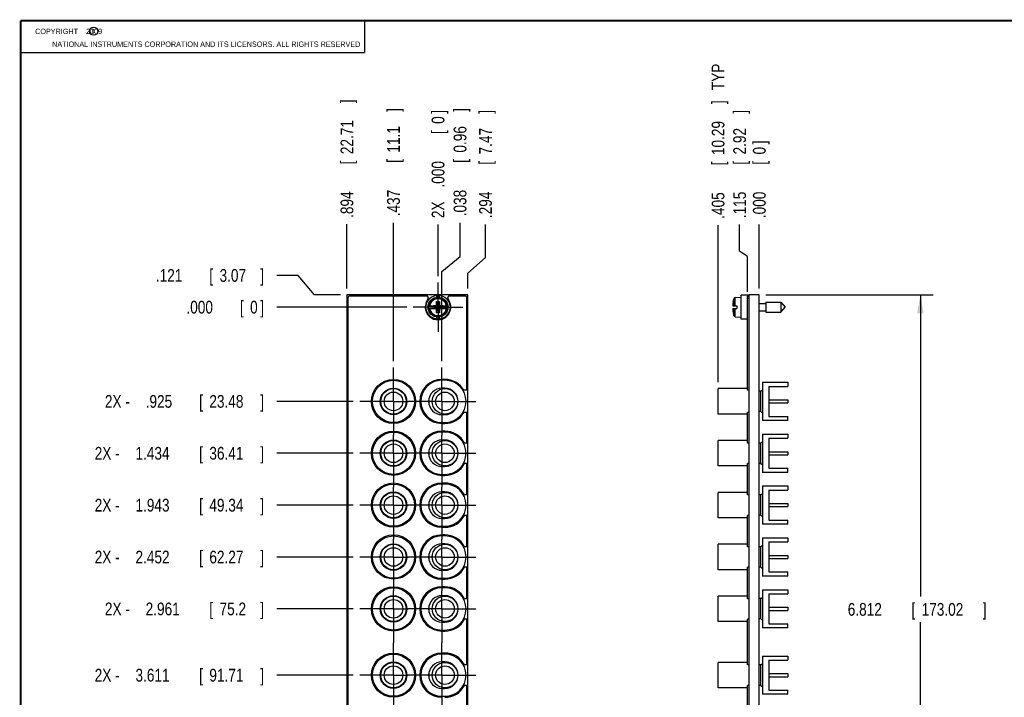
# Model space of a CAD drawing. Header units: inches. Extents: x 0.2 to 16.8, y 0.1 to 10.8.
# Tile 2 of 10: x 0.2 to 9.9, y 4.1 to 10.8. Entities that reach past the tile are written whole.
import ezdxf

# ---------------------------------------------------------------- set-up
doc = ezdxf.new("R2010")
doc.units = ezdxf.units.IN
doc.header["$LTSCALE"] = 0.935
doc.header["$MEASUREMENT"] = 0
doc.linetypes.add('CENTER', pattern=[0.6, 0.375, -0.075, 0.075, -0.075])
doc.layers.get('0').update_dxf_attribs({"linetype": 'CONTINUOUS'})
doc.layers.add('DEFAULT_1', color=7, linetype='CENTER')
doc.layers.add('DIMENSIONS', color=7, linetype='CONTINUOUS')
doc.styles.get("Standard").update_dxf_attribs({"font": 'txt', "width": 0.8})
doc.dimstyles.new('DIMSTYLE_1', dxfattribs={"dimtxt": 0.125, "dimasz": 0.18, "dimexe": 0.18, "dimexo": 0.0625, "dimgap": 0.09, "dimtad": 0, "dimtih": 1, "dimtoh": 1, "dimdec": 3, "dimzin": 4, "dimdsep": 46, "dimtxsty": 'STANDARD', "dimblk": '_FILLED', "dimblk1": '_FILLED', "dimblk2": '_FILLED', "dimcen": 0.09, "dimadec": 0, "dimazin": 0, "dimtp": 0.001, "dimtm": 0.001, "dimtfac": 1, "dimtdec": 3, "dimtofl": 0, "dimtmove": 0, "dimatfit": 3, "dimldrblk": '_FILLED', "dimfxl": 1, "dimtolj": 1, "dimtzin": 4, "dimarcsym": 0})
doc.dimstyles.new('DIMSTYLE_2', dxfattribs={"dimtxt": 0.125, "dimasz": 0.18, "dimexe": 0.18, "dimexo": 0.0625, "dimgap": 0.09, "dimtad": 0, "dimtih": 1, "dimtoh": 1, "dimdec": 3, "dimzin": 4, "dimdsep": 46, "dimtxsty": 'STANDARD', "dimblk": '_FILLED', "dimblk1": '_FILLED', "dimblk2": '_FILLED', "dimcen": 0.09, "dimadec": 0, "dimazin": 0, "dimtp": 0.001, "dimtm": 0.001, "dimtfac": 1, "dimtdec": 3, "dimtofl": 0, "dimtmove": 0, "dimatfit": 3, "dimldrblk": '_FILLED', "dimfxl": 1, "dimtolj": 1, "dimtzin": 4, "dimarcsym": 0})

# ---------------------------------------------------------------- blocks, each defined once
blk = doc.blocks.new('*D0')
at = {"layer": 'DIMENSIONS', "color": 2, "linetype": 'CONTINUOUS'}
for p, q in [((2.9711, 8.2597), (2.7636, 8.2597)), ((3.1345, 8.0694), (2.9711, 8.2597)), ((3.3886, 8.0694), (3.1345, 8.0694))]:
    blk.add_line(p, q, dxfattribs=at)
at = {"layer": 'DIMENSIONS', "color": 2, "linetype": 'CONTINUOUS', "width": 0.8}
for s, p in [('.121', (1.5761, 8.1972)), ('[', (2.1011, 8.1972)), ('3.07', (2.2011, 8.1972)), (']', (2.6011, 8.1972))]:
    blk.add_text(s, height=0.125, dxfattribs=at).set_placement(p)
blk = doc.blocks.new('_FILLED')
at = {"color": 0, "linetype": 'BYBLOCK'}
blk.add_solid([(0, 0), (-1, 0.174), (-1, -0.174)], dxfattribs=at)
blk = doc.blocks.new('*D1')
at = {"layer": 'DIMENSIONS', "color": 2, "linetype": 'CONTINUOUS'}
blk.add_line((3.5137, 7.0239), (2.7636, 7.0239), dxfattribs=at)
at = {"layer": 'DIMENSIONS', "color": 2, "linetype": 'CONTINUOUS', "width": 0.8}
for s, p in [('2X -', (1.0761, 6.9614)), ('.925', (1.4761, 6.9614)), ('[', (2.0011, 6.9614)), ('23.48', (2.1011, 6.9614)), (']', (2.6011, 6.9614))]:
    blk.add_text(s, height=0.125, dxfattribs=at).set_placement(p)
blk = doc.blocks.new('*D2')
at = {"layer": 'DIMENSIONS', "color": 2, "linetype": 'CONTINUOUS'}
blk.add_line((3.5137, 6.5149), (2.7636, 6.5149), dxfattribs=at)
at = {"layer": 'DIMENSIONS', "color": 2, "linetype": 'CONTINUOUS', "width": 0.8}
for s, p in [('2X -', (0.9761, 6.4524)), ('1.434', (1.3761, 6.4524)), ('[', (2.0011, 6.4524)), ('36.41', (2.1011, 6.4524)), (']', (2.6011, 6.4524))]:
    blk.add_text(s, height=0.125, dxfattribs=at).set_placement(p)
blk = doc.blocks.new('*D3')
at = {"layer": 'DIMENSIONS', "color": 2, "linetype": 'CONTINUOUS'}
blk.add_line((3.5137, 6.0059), (2.7636, 6.0059), dxfattribs=at)
at = {"layer": 'DIMENSIONS', "color": 2, "linetype": 'CONTINUOUS', "width": 0.8}
for s, p in [('2X -', (0.9761, 5.9434)), ('1.943', (1.3761, 5.9434)), ('[', (2.0011, 5.9434)), ('49.34', (2.1011, 5.9434)), (']', (2.6011, 5.9434))]:
    blk.add_text(s, height=0.125, dxfattribs=at).set_placement(p)
blk = doc.blocks.new('*D4')
at = {"layer": 'DIMENSIONS', "color": 2, "linetype": 'CONTINUOUS'}
blk.add_line((3.5137, 5.4969), (2.7636, 5.4969), dxfattribs=at)
at = {"layer": 'DIMENSIONS', "color": 2, "linetype": 'CONTINUOUS', "width": 0.8}
for s, p in [('2X -', (0.9761, 5.4344)), ('2.452', (1.3761, 5.4344)), ('[', (2.0011, 5.4344)), ('62.27', (2.1011, 5.4344)), (']', (2.6011, 5.4344))]:
    blk.add_text(s, height=0.125, dxfattribs=at).set_placement(p)
blk = doc.blocks.new('*D5')
at = {"layer": 'DIMENSIONS', "color": 2, "linetype": 'CONTINUOUS'}
blk.add_line((3.5137, 4.9879), (2.7636, 4.9879), dxfattribs=at)
at = {"layer": 'DIMENSIONS', "color": 2, "linetype": 'CONTINUOUS', "width": 0.8}
for s, p in [('2X -', (1.0761, 4.9254)), ('2.961', (1.4761, 4.9254)), ('[', (2.1011, 4.9254)), ('75.2', (2.2011, 4.9254)), (']', (2.6011, 4.9254))]:
    blk.add_text(s, height=0.125, dxfattribs=at).set_placement(p)
blk = doc.blocks.new('*D6')
at = {"layer": 'DIMENSIONS', "color": 2, "linetype": 'CONTINUOUS'}
blk.add_line((3.5137, 4.3379), (2.7636, 4.3379), dxfattribs=at)
at = {"layer": 'DIMENSIONS', "color": 2, "linetype": 'CONTINUOUS', "width": 0.8}
for s, p in [('2X -', (0.9761, 4.2754)), ('3.611', (1.3761, 4.2754)), ('[', (2.0011, 4.2754)), ('91.71', (2.1011, 4.2754)), (']', (2.6011, 4.2754))]:
    blk.add_text(s, height=0.125, dxfattribs=at).set_placement(p)
blk = doc.blocks.new('*D7')
at = {"layer": 'DIMENSIONS', "color": 2, "linetype": 'CONTINUOUS'}
blk.add_line((3.5137, 3.8289), (2.7636, 3.8289), dxfattribs=at)
at = {"layer": 'DIMENSIONS', "color": 2, "linetype": 'CONTINUOUS', "width": 0.8}
for s, p in [('2X -', (0.8761, 3.7664)), ('4.120', (1.2761, 3.7664)), ('[', (1.9011, 3.7664)), ('104.64', (2.0011, 3.7664)), (']', (2.6011, 3.7664))]:
    blk.add_text(s, height=0.125, dxfattribs=at).set_placement(p)
blk = doc.blocks.new('*D8')
at = {"layer": 'DIMENSIONS', "color": 2, "linetype": 'CONTINUOUS'}
blk.add_line((3.5137, 3.3199), (2.7636, 3.3199), dxfattribs=at)
at = {"layer": 'DIMENSIONS', "color": 2, "linetype": 'CONTINUOUS', "width": 0.8}
for s, p in [('2X -', (0.8761, 3.2574)), ('4.629', (1.2761, 3.2574)), ('[', (1.9011, 3.2574)), ('117.56', (2.0011, 3.2574)), (']', (2.6011, 3.2574))]:
    blk.add_text(s, height=0.125, dxfattribs=at).set_placement(p)
blk = doc.blocks.new('*D9')
at = {"layer": 'DIMENSIONS', "color": 2, "linetype": 'CONTINUOUS'}
blk.add_line((3.5137, 2.8109), (2.7636, 2.8109), dxfattribs=at)
at = {"layer": 'DIMENSIONS', "color": 2, "linetype": 'CONTINUOUS', "width": 0.8}
for s, p in [('2X -', (0.8761, 2.7484)), ('5.138', (1.2761, 2.7484)), ('[', (1.9011, 2.7484)), ('130.49', (2.0011, 2.7484)), (']', (2.6011, 2.7484))]:
    blk.add_text(s, height=0.125, dxfattribs=at).set_placement(p)
blk = doc.blocks.new('*D10')
at = {"layer": 'DIMENSIONS', "color": 2, "linetype": 'CONTINUOUS'}
blk.add_line((3.5137, 2.3019), (2.7636, 2.3019), dxfattribs=at)
at = {"layer": 'DIMENSIONS', "color": 2, "linetype": 'CONTINUOUS', "width": 0.8}
for s, p in [('2X -', (0.8761, 2.2394)), ('5.647', (1.2761, 2.2394)), ('[', (1.9011, 2.2394)), ('143.42', (2.0011, 2.2394)), (']', (2.6011, 2.2394))]:
    blk.add_text(s, height=0.125, dxfattribs=at).set_placement(p)
blk = doc.blocks.new('*D11')
at = {"layer": 'DIMENSIONS', "color": 2, "linetype": 'CONTINUOUS'}
blk.add_line((4.0596, 1.3774), (2.7636, 1.3774), dxfattribs=at)
at = {"layer": 'DIMENSIONS', "color": 2, "linetype": 'CONTINUOUS', "width": 0.8}
for s, p in [('[', (2.0011, 1.3149)), (']', (2.6011, 1.3149)), ('-', (1.2761, 1.3149)), ('6.571', (1.3761, 1.3149)), ('166.9', (2.1011, 1.3149))]:
    blk.add_text(s, height=0.125, dxfattribs=at).set_placement(p)
blk = doc.blocks.new('*D12')
at = {"layer": 'DIMENSIONS', "color": 2, "linetype": 'CONTINUOUS'}
blk.add_line((4.0396, 7.9484), (2.7636, 7.9484), dxfattribs=at)
at = {"layer": 'DIMENSIONS', "color": 2, "linetype": 'CONTINUOUS', "width": 0.8}
for s, p in [('[', (2.4011, 7.8859)), (']', (2.6011, 7.8859)), ('.000', (1.8761, 7.8859)), ('0', (2.5011, 7.8859))]:
    blk.add_text(s, height=0.125, dxfattribs=at).set_placement(p)
blk = doc.blocks.new('*D13')
at = {"layer": 'DIMENSIONS', "color": 2, "linetype": 'CONTINUOUS'}
for p, q in [((4.811, 8.4349), (4.811, 8.7591)), ((4.6391, 8.2808), (4.811, 8.4349)), ((4.6391, 8.1319), (4.6391, 8.2808))]:
    blk.add_line(p, q, dxfattribs=at)
at = {"layer": 'DIMENSIONS', "color": 2, "linetype": 'CONTINUOUS', "width": 0.8}
for s, p in [(']', (4.8735, 9.8466)), ('7.47', (4.8735, 9.4466)), ('[', (4.8735, 9.3466)), ('.294', (4.8735, 8.8216))]:
    blk.add_text(s, height=0.125, rotation=90, dxfattribs=at).set_placement(p)
blk = doc.blocks.new('*D14')
at = {"layer": 'DIMENSIONS', "color": 2, "linetype": 'CONTINUOUS'}
for p, q in [((4.5609, 8.445), (4.5609, 8.777)), ((4.3829, 8.2972), (4.5609, 8.445)), ((4.3829, 7.4184), (4.3829, 8.2972))]:
    blk.add_line(p, q, dxfattribs=at)
at = {"layer": 'DIMENSIONS', "color": 2, "linetype": 'CONTINUOUS', "width": 0.8}
for s, p in [(']', (4.6234, 9.8645)), ('0.96', (4.6234, 9.4645)), ('[', (4.6234, 9.3645)), ('.038', (4.6234, 8.8395))]:
    blk.add_text(s, height=0.125, rotation=90, dxfattribs=at).set_placement(p)
blk = doc.blocks.new('*D15')
at = {"layer": 'DIMENSIONS', "color": 2, "linetype": 'CONTINUOUS'}
blk.add_line((3.9082, 7.4184), (3.9082, 8.777), dxfattribs=at)
at = {"layer": 'DIMENSIONS', "color": 2, "linetype": 'CONTINUOUS', "width": 0.8}
for s, p in [(']', (3.9707, 9.8645)), ('11.1', (3.9707, 9.4645)), ('[', (3.9707, 9.3645)), ('.437', (3.9707, 8.8395))]:
    blk.add_text(s, height=0.125, rotation=90, dxfattribs=at).set_placement(p)
blk = doc.blocks.new('*D16')
at = {"layer": 'DIMENSIONS', "color": 2, "linetype": 'CONTINUOUS'}
blk.add_line((3.4511, 8.1319), (3.4511, 8.7617), dxfattribs=at)
at = {"layer": 'DIMENSIONS', "color": 2, "linetype": 'CONTINUOUS', "width": 0.8}
for s, p in [(']', (3.5136, 9.9492)), ('22.71', (3.5136, 9.4492)), ('[', (3.5136, 9.3492)), ('.894', (3.5136, 8.8242))]:
    blk.add_text(s, height=0.125, rotation=90, dxfattribs=at).set_placement(p)
blk = doc.blocks.new('*D17')
at = {"layer": 'DIMENSIONS', "color": 2, "linetype": 'CONTINUOUS'}
blk.add_line((4.3451, 8.2539), (4.3451, 8.7591), dxfattribs=at)
at = {"layer": 'DIMENSIONS', "color": 2, "linetype": 'CONTINUOUS', "width": 0.8}
for s, p in [(']', (4.4076, 9.8466)), ('0', (4.4076, 9.7466)), ('[', (4.4076, 9.6466)), ('.000', (4.4076, 9.1216)), ('2X ', (4.4076, 8.8216))]:
    blk.add_text(s, height=0.125, rotation=90, dxfattribs=at).set_placement(p)
blk = doc.blocks.new('*D18')
at = {"layer": 'DIMENSIONS', "color": 2, "linetype": 'CONTINUOUS'}
for p, q in [((7.3047, 8.4989), (7.3047, 8.7588)), ((7.383, 8.445), (7.3047, 8.4989)), ((7.383, 8.1004), (7.383, 8.445))]:
    blk.add_line(p, q, dxfattribs=at)
at = {"layer": 'DIMENSIONS', "color": 2, "linetype": 'CONTINUOUS', "width": 0.8}
for s, p in [(']', (7.3672, 9.8463)), ('2.92', (7.3672, 9.4463)), ('[', (7.3672, 9.3463)), ('.115', (7.3672, 8.8213))]:
    blk.add_text(s, height=0.125, rotation=90, dxfattribs=at).set_placement(p)
blk = doc.blocks.new('*D19')
at = {"layer": 'DIMENSIONS', "color": 2, "linetype": 'CONTINUOUS'}
blk.add_line((7.093, 7.2114), (7.093, 8.7525), dxfattribs=at)
at = {"layer": 'DIMENSIONS', "color": 2, "linetype": 'CONTINUOUS', "width": 0.8}
for s, p in [(' TYP', (7.1555, 10.04)), (']', (7.1555, 9.94)), ('10.29', (7.1555, 9.44)), ('[', (7.1555, 9.34)), ('.405', (7.1555, 8.815))]:
    blk.add_text(s, height=0.125, rotation=90, dxfattribs=at).set_placement(p)
blk = doc.blocks.new('*D20')
at = {"layer": 'DIMENSIONS', "color": 2, "linetype": 'CONTINUOUS'}
blk.add_line((7.498, 8.1319), (7.498, 8.7588), dxfattribs=at)
at = {"layer": 'DIMENSIONS', "color": 2, "linetype": 'CONTINUOUS', "width": 0.8}
for s, p in [(']', (7.5605, 9.5463)), ('0', (7.5605, 9.4463)), ('[', (7.5605, 9.3463)), ('.000', (7.5605, 8.8213))]:
    blk.add_text(s, height=0.125, rotation=90, dxfattribs=at).set_placement(p)
blk = doc.blocks.new('*D21')
at = {"layer": 'DIMENSIONS', "color": 2, "linetype": 'CONTINUOUS'}
for p, q in [((7.5605, 8.0694), (9.2033, 8.0694)), ((9.0783, 8.0694), (9.0783, 5.1086)), ((9.0783, 1.2574), (9.0783, 4.8586)), ((7.4605, 1.2574), (9.2033, 1.2574))]:
    blk.add_line(p, q, dxfattribs=at)
at = {"layer": 'DIMENSIONS', "color": 2, "linetype": 'CONTINUOUS', "xscale": 0.18, "yscale": 0.18, "zscale": 0.18}
for p, rotation in [((9.0783, 8.0694), 90), ((9.0783, 1.2574), 270)]:
    blk.add_blockref('_FILLED', p, dxfattribs=dict(at, rotation=rotation))
at = {"layer": 'DIMENSIONS', "color": 2, "linetype": 'CONTINUOUS', "width": 0.8}
for s, p in [('6.812', (8.3658, 4.9211)), ('[', (8.9908, 4.9211)), ('173.02', (9.0908, 4.9211)), (']', (9.6908, 4.9211))]:
    blk.add_text(s, height=0.125, dxfattribs=at).set_placement(p)

msp = doc.modelspace()

# ---------------------------------------------------------------- linework, layer by layer
at = {"color": 2, "linetype": 'CONTINUOUS'}
for p, q in [((0.25, 10.7586), (3.625, 10.7586)), ((0.25, 10.7586), (0.25, 10.4456)), ((3.625, 10.7586), (3.625, 10.4456)), ((0.25, 10.4456), (3.625, 10.4456))]:
    msp.add_line(p, q, dxfattribs=at)
at = {"color": 7, "linetype": 'CONTINUOUS'}
for p, q in [((3.4511, 8.0694), (3.4511, 1.2574)), ((4.6391, 8.0694), (3.4511, 8.0694)), ((3.4611, 8.0379), (3.4611, 1.2879)), ((4.2307, 8.0579), (3.4811, 8.0579)), ((4.3301, 8.0654), (4.3301, 8.0452)), ((4.3601, 8.0452), (4.3601, 8.0654)), ((4.6091, 8.0579), (4.4596, 8.0579)), ((4.6291, 7.1338), (4.6291, 8.0379)), ((4.6391, 1.2574), (4.6391, 8.0694)), ((7.2415, 8.0055), (7.2476, 8.0316)), ((7.2476, 7.9622), (7.2476, 8.0316)), ((7.2618, 8.0431), (7.319, 8.0464)), ((7.2618, 7.9622), (7.2618, 8.0431)), ((7.319, 7.8314), (7.319, 8.0654)), ((7.349, 8.0654), (7.319, 8.0654)), ((7.349, 8.0654), (7.349, 8.0664)), ((7.398, 8.0664), (7.349, 8.0664)), ((7.383, 7.1338), (7.383, 8.0579)), ((7.383, 8.0579), (7.398, 8.0579)), ((7.383, 8.0379), (7.398, 8.0379)), ((7.398, 1.2574), (7.398, 8.0694)), ((7.498, 8.0694), (7.398, 8.0694)), ((7.498, 1.2574), (7.498, 8.0694)), ((4.2505, 7.9622), (4.3334, 7.9622)), ((4.2505, 7.9346), (4.3334, 7.9346)), ((4.2966, 7.9367), (4.2966, 7.9601)), ((4.2966, 7.9367), (4.3937, 7.9601)), ((4.3334, 7.9601), (4.2966, 7.9601)), ((4.2966, 7.9601), (4.3937, 7.9367)), ((4.2966, 7.9367), (4.3334, 7.9367)), ((4.3314, 7.8913), (4.3589, 8.0055)), ((4.3314, 7.9622), (4.3314, 8.0055)), ((4.3589, 7.8913), (4.3314, 8.0055)), ((4.3314, 8.0055), (4.3589, 8.0055)), ((4.3314, 7.8913), (4.3314, 7.9346)), ((4.3334, 7.9622), (4.3334, 7.9601)), ((4.3334, 7.9367), (4.3568, 7.9601)), ((4.3568, 7.9367), (4.3334, 7.9601)), ((4.3334, 7.9346), (4.3334, 7.9367)), ((4.3568, 7.9622), (4.3568, 7.9601)), ((4.3568, 7.9622), (4.4398, 7.9622)), ((4.3937, 7.9601), (4.3568, 7.9601)), ((4.3568, 7.9346), (4.3568, 7.9367)), ((4.3568, 7.9367), (4.3937, 7.9367)), ((4.3568, 7.9346), (4.4398, 7.9346)), ((4.3589, 8.0055), (4.3589, 7.9622)), ((4.3589, 7.9346), (4.3589, 7.8913)), ((4.3937, 7.9367), (4.3937, 7.9601)), ((7.2369, 7.9622), (7.2776, 7.9622)), ((7.2369, 7.9346), (7.2776, 7.9346)), ((7.2415, 8.0055), (7.2419, 8.0055)), ((7.2476, 7.8652), (7.2476, 7.9346)), ((7.2618, 7.8537), (7.2618, 7.9346)), ((7.2776, 7.9622), (7.2776, 7.9346)), ((7.498, 7.9834), (7.5627, 7.9834)), ((7.5627, 7.9976), (7.5627, 7.8992)), ((7.5627, 7.9976), (7.7107, 7.9976)), ((7.7107, 7.9976), (7.7107, 7.8992)), ((7.7107, 7.9976), (7.752, 7.9484)), ((7.7107, 7.8992), (7.752, 7.9484)), ((4.3301, 7.8516), (4.3301, 7.8314)), ((4.3589, 7.8913), (4.3314, 7.8913)), ((4.3601, 7.8314), (4.3601, 7.8516)), ((7.2415, 7.8913), (7.2476, 7.8652)), ((7.2419, 7.8913), (7.2415, 7.8913)), ((7.2618, 7.8537), (7.319, 7.8504)), ((7.349, 7.8314), (7.319, 7.8314)), ((7.349, 7.8304), (7.349, 7.8314)), ((7.383, 7.8304), (7.349, 7.8304)), ((7.498, 7.9134), (7.5627, 7.9134)), ((7.5627, 7.8992), (7.7107, 7.8992)), ((4.4129, 7.2401), (4.3829, 7.2401)), ((4.4129, 7.2309), (4.3829, 7.2309)), ((4.4129, 7.1539), (4.3829, 7.1539)), ((7.528, 7.2114), (7.528, 6.8364)), ((7.528, 7.2114), (7.777, 7.2114)), ((7.59, 7.1714), (7.59, 6.8764)), ((7.59, 7.1714), (7.777, 7.1714)), ((7.777, 7.2114), (7.777, 7.1714)), ((4.6291, 7.1338), (4.5991, 7.1338)), ((7.093, 6.8989), (7.093, 7.1489)), ((7.383, 7.1489), (7.093, 7.1489)), ((7.398, 7.1338), (7.383, 7.1338)), ((7.513, 7.1239), (7.498, 7.1239)), ((7.513, 7.1239), (7.528, 7.1389)), ((7.513, 6.9239), (7.513, 7.1239)), ((4.2569, 6.9963), (4.2569, 7.0515)), ((7.59, 7.0389), (7.777, 7.0389)), ((7.59, 7.0089), (7.777, 7.0089)), ((7.777, 7.0389), (7.777, 7.0089)), ((4.3829, 6.8939), (4.4129, 6.8939)), ((4.6291, 6.914), (4.5991, 6.914)), ((4.6291, 6.6149), (4.6291, 6.914)), ((7.383, 6.8989), (7.093, 6.8989)), ((7.383, 6.6149), (7.383, 6.914)), ((7.398, 6.914), (7.383, 6.914)), ((7.513, 6.9239), (7.498, 6.9239)), ((7.513, 6.9239), (7.528, 6.9089)), ((7.59, 6.8764), (7.777, 6.8764)), ((7.777, 6.8364), (7.777, 6.8764)), ((4.3829, 6.8169), (4.4129, 6.8169)), ((4.3829, 6.8077), (4.4129, 6.8077)), ((7.777, 6.8364), (7.528, 6.8364)), ((4.4129, 6.7319), (4.3829, 6.7319)), ((4.4129, 6.7219), (4.3829, 6.7219)), ((7.528, 6.7027), (7.528, 6.3277)), ((7.528, 6.7027), (7.777, 6.7027)), ((7.777, 6.7027), (7.777, 6.6627)), ((4.4129, 6.6449), (4.3829, 6.6449)), ((4.6291, 6.6149), (4.6055, 6.6149)), ((7.093, 6.3902), (7.093, 6.6402)), ((7.383, 6.6402), (7.093, 6.6402)), ((7.398, 6.6149), (7.383, 6.6149)), ((7.513, 6.6152), (7.498, 6.6152)), ((7.513, 6.6152), (7.528, 6.6302)), ((7.513, 6.4152), (7.513, 6.6152)), ((7.59, 6.6627), (7.59, 6.3677)), ((7.59, 6.6627), (7.777, 6.6627)), ((4.2569, 6.4873), (4.2569, 6.5425)), ((7.59, 6.5302), (7.777, 6.5302)), ((7.59, 6.5002), (7.777, 6.5002)), ((7.777, 6.5302), (7.777, 6.5002)), ((4.3829, 6.3849), (4.4129, 6.3849)), ((4.6291, 6.4149), (4.6055, 6.4149)), ((4.6291, 6.1059), (4.6291, 6.4149)), ((7.383, 6.3902), (7.093, 6.3902)), ((7.383, 6.1059), (7.383, 6.4149)), ((7.398, 6.4149), (7.383, 6.4149)), ((7.513, 6.4152), (7.498, 6.4152)), ((7.513, 6.4152), (7.528, 6.4002)), ((4.3829, 6.3079), (4.4129, 6.3079)), ((4.3829, 6.2979), (4.4129, 6.2979)), ((7.777, 6.3277), (7.528, 6.3277)), ((7.59, 6.3677), (7.777, 6.3677)), ((7.777, 6.3277), (7.777, 6.3677)), ((4.4129, 6.2229), (4.3829, 6.2229)), ((4.4129, 6.2129), (4.3829, 6.2129)), ((7.528, 6.194), (7.528, 5.819)), ((7.528, 6.194), (7.777, 6.194)), ((7.777, 6.194), (7.777, 6.154)), ((4.4129, 6.1359), (4.3829, 6.1359)), ((4.6291, 6.1059), (4.6055, 6.1059)), ((7.093, 5.8815), (7.093, 6.1315)), ((7.383, 6.1315), (7.093, 6.1315)), ((7.398, 6.1059), (7.383, 6.1059)), ((7.513, 6.1065), (7.498, 6.1065)), ((7.513, 6.1065), (7.528, 6.1215)), ((7.513, 5.9065), (7.513, 6.1065)), ((7.59, 6.154), (7.59, 5.859)), ((7.59, 6.154), (7.777, 6.154)), ((4.2569, 5.9783), (4.2569, 6.0335)), ((7.59, 6.0215), (7.777, 6.0215)), ((7.59, 5.9915), (7.777, 5.9915)), ((7.777, 6.0215), (7.777, 5.9915)), ((4.6291, 5.9059), (4.6055, 5.9059)), ((4.6291, 5.5969), (4.6291, 5.9059)), ((7.383, 5.5969), (7.383, 5.9059)), ((7.398, 5.9059), (7.383, 5.9059)), ((7.513, 5.9065), (7.498, 5.9065)), ((7.513, 5.9065), (7.528, 5.8915)), ((4.3829, 5.8759), (4.4129, 5.8759)), ((4.3829, 5.7989), (4.4129, 5.7989)), ((7.383, 5.8815), (7.093, 5.8815)), ((7.777, 5.819), (7.528, 5.819)), ((7.59, 5.859), (7.777, 5.859)), ((7.777, 5.819), (7.777, 5.859)), ((4.3829, 5.7889), (4.4129, 5.7889)), ((4.4129, 5.7139), (4.3829, 5.7139)), ((4.4129, 5.7039), (4.3829, 5.7039)), ((4.4129, 5.6269), (4.3829, 5.6269)), ((7.093, 5.3728), (7.093, 5.6228)), ((7.383, 5.6228), (7.093, 5.6228)), ((7.513, 5.5978), (7.528, 5.6128)), ((7.528, 5.6853), (7.528, 5.3103)), ((7.528, 5.6853), (7.777, 5.6853)), ((7.59, 5.6453), (7.59, 5.3503)), ((7.59, 5.6453), (7.777, 5.6453)), ((7.777, 5.6853), (7.777, 5.6453)), ((4.2569, 5.4693), (4.2569, 5.5245)), ((4.6291, 5.5969), (4.6055, 5.5969)), ((7.398, 5.5969), (7.383, 5.5969)), ((7.513, 5.5978), (7.498, 5.5978)), ((7.513, 5.3978), (7.513, 5.5978)), ((7.59, 5.5128), (7.777, 5.5128)), ((7.777, 5.5128), (7.777, 5.4828)), ((7.59, 5.4828), (7.777, 5.4828)), ((4.3829, 5.3669), (4.4129, 5.3669)), ((4.6291, 5.3969), (4.6055, 5.3969)), ((4.6291, 5.0879), (4.6291, 5.3969)), ((7.383, 5.3728), (7.093, 5.3728)), ((7.383, 5.0879), (7.383, 5.3969)), ((7.398, 5.3969), (7.383, 5.3969)), ((7.513, 5.3978), (7.498, 5.3978)), ((7.513, 5.3978), (7.528, 5.3828)), ((7.59, 5.3503), (7.777, 5.3503)), ((7.777, 5.3103), (7.777, 5.3503)), ((4.3829, 5.2899), (4.4129, 5.2899)), ((4.3829, 5.2799), (4.4129, 5.2799)), ((7.777, 5.3103), (7.528, 5.3103)), ((4.4129, 5.2049), (4.3829, 5.2049)), ((4.4129, 5.1949), (4.3829, 5.1949)), ((7.528, 5.1766), (7.528, 4.8016)), ((7.528, 5.1766), (7.777, 5.1766)), ((7.59, 5.1366), (7.59, 4.8416)), ((7.59, 5.1366), (7.777, 5.1366)), ((7.777, 5.1766), (7.777, 5.1366)), ((4.4129, 5.1179), (4.3829, 5.1179)), ((4.6291, 5.0879), (4.6055, 5.0879)), ((7.093, 4.8641), (7.093, 5.1141)), ((7.383, 5.1141), (7.093, 5.1141)), ((7.398, 5.0879), (7.383, 5.0879)), ((7.513, 5.0891), (7.498, 5.0891)), ((7.513, 5.0891), (7.528, 5.1041)), ((7.513, 4.8891), (7.513, 5.0891)), ((4.2569, 4.9603), (4.2569, 5.0155)), ((7.59, 5.0041), (7.777, 5.0041)), ((7.59, 4.9741), (7.777, 4.9741)), ((7.777, 5.0041), (7.777, 4.9741)), ((4.3829, 4.8579), (4.4129, 4.8579)), ((4.6291, 4.8879), (4.6055, 4.8879)), ((4.6291, 4.4379), (4.6291, 4.8879)), ((7.383, 4.8641), (7.093, 4.8641)), ((7.383, 4.4379), (7.383, 4.8879)), ((7.398, 4.8879), (7.383, 4.8879)), ((7.513, 4.8891), (7.498, 4.8891)), ((7.513, 4.8891), (7.528, 4.8741)), ((7.59, 4.8416), (7.777, 4.8416)), ((7.777, 4.8016), (7.777, 4.8416)), ((4.3829, 4.7809), (4.4129, 4.7809)), ((4.3829, 4.7709), (4.4129, 4.7709)), ((7.777, 4.8016), (7.528, 4.8016)), ((4.4129, 4.5549), (4.3829, 4.5549)), ((4.4129, 4.5449), (4.3829, 4.5449)), ((4.4129, 4.4679), (4.3829, 4.4679)), ((7.093, 4.2129), (7.093, 4.4629)), ((7.383, 4.4629), (7.093, 4.4629)), ((7.513, 4.4379), (7.528, 4.4529)), ((7.528, 4.5254), (7.528, 4.1504)), ((7.528, 4.5254), (7.777, 4.5254)), ((7.59, 4.4854), (7.59, 4.1904)), ((7.59, 4.4854), (7.777, 4.4854)), ((7.777, 4.5254), (7.777, 4.4854)), ((4.2569, 4.3103), (4.2569, 4.3655)), ((4.6291, 4.4379), (4.6055, 4.4379)), ((7.398, 4.4379), (7.383, 4.4379)), ((7.513, 4.4379), (7.498, 4.4379)), ((7.513, 4.2379), (7.513, 4.4379)), ((7.59, 4.3529), (7.777, 4.3529)), ((7.777, 4.3529), (7.777, 4.3229)), ((7.59, 4.3229), (7.777, 4.3229)), ((4.3829, 4.2079), (4.4129, 4.2079)), ((4.6291, 4.2379), (4.6055, 4.2379)), ((4.6291, 3.9289), (4.6291, 4.2379)), ((7.383, 4.2129), (7.093, 4.2129)), ((7.383, 3.9289), (7.383, 4.2379)), ((7.398, 4.2379), (7.383, 4.2379)), ((7.513, 4.2379), (7.498, 4.2379)), ((7.513, 4.2379), (7.528, 4.2229)), ((7.59, 4.1904), (7.777, 4.1904)), ((7.777, 4.1504), (7.777, 4.1904)), ((4.3829, 4.1309), (4.4129, 4.1309)), ((7.777, 4.1504), (7.528, 4.1504))]:
    msp.add_line(p, q, dxfattribs=at)
at = {"color": 7, "linetype": 'CONTINUOUS', "const_width": 0.02}
for points in [[(0.25, 10.7586), (0.25, 0.2586)], [(16.75, 10.7586), (0.25, 10.7586)]]:
    msp.add_lwpolyline(points, dxfattribs=at)
at = {"color": 2, "linetype": 'CONTINUOUS'}
msp.add_circle((0.9659, 10.6562), 0.0403, dxfattribs=at)
at = {"color": 7, "linetype": 'CONTINUOUS'}
for centre, radius in [((4.3451, 7.9484), 0.118), ((4.3451, 7.9484), 0.098), ((3.9082, 7.0231), 0.217), ((3.9082, 7.0239), 0.207), ((3.9082, 7.0239), 0.13), ((3.9082, 7.0239), 0.125), ((3.9082, 7.0239), 0.091), ((4.4129, 7.0239), 0.125), ((4.4129, 7.0239), 0.091), ((3.9082, 6.5152), 0.217), ((3.9082, 6.5149), 0.207), ((3.9082, 6.5149), 0.13), ((3.9082, 6.5152), 0.125), ((3.9082, 6.5152), 0.091), ((4.4129, 6.5152), 0.125), ((4.4129, 6.5152), 0.091), ((3.9082, 6.0065), 0.217), ((3.9082, 6.0059), 0.207), ((3.9082, 6.0059), 0.13), ((3.9082, 6.0065), 0.125), ((3.9082, 6.0065), 0.091), ((4.4129, 6.0065), 0.125), ((4.4129, 6.0065), 0.091), ((3.9082, 5.4978), 0.217), ((3.9082, 5.4969), 0.207), ((3.9082, 5.4969), 0.13), ((3.9082, 5.4978), 0.125), ((4.4129, 5.4978), 0.125), ((3.9082, 5.4978), 0.091), ((4.4129, 5.4978), 0.091), ((3.9082, 4.9879), 0.217), ((3.9082, 4.9879), 0.207), ((3.9082, 4.9879), 0.13), ((3.9082, 4.9891), 0.125), ((3.9082, 4.9891), 0.091), ((4.4129, 4.9891), 0.125), ((4.4129, 4.9891), 0.091), ((3.9082, 4.3379), 0.217), ((3.9082, 4.3379), 0.207), ((3.9082, 4.3379), 0.13), ((3.9082, 4.3379), 0.125), ((4.4129, 4.3379), 0.125), ((3.9082, 4.3379), 0.091), ((4.4129, 4.3379), 0.091)]:
    msp.add_circle(centre, radius, dxfattribs=at)
for centre, radius, start, end in [((3.4811, 8.0379), 0.02, 90, 180), ((4.3451, 7.9489), 0.125, 142.13572, 37.86428), ((4.2307, 8.0379), 0.02, 322.13572, 90), ((4.4596, 8.0379), 0.02, 90, 217.86428), ((4.6091, 8.0379), 0.02, 0, 90), ((7.2627, 8.0274), 0.0157, 93.30393, 164.5851), ((4.3451, 7.9484), 0.0956, 171.71661, 188.28339), ((4.3451, 7.9484), 0.0956, 351.71661, 8.28339), ((7.5493, 7.9484), 0.3127, 169.48085, 177.47432), ((7.5493, 7.9484), 0.3127, 182.52568, 190.51915), ((7.2627, 7.8694), 0.0157, 195.4149, 266.69607), ((4.3829, 7.0239), 0.2162, 90, 270), ((4.3829, 7.0239), 0.207, 90, 270), ((4.3829, 7.0239), 0.13, 90, 270), ((4.4129, 7.0239), 0.2162, 30.54263, 90), ((4.4129, 7.0239), 0.207, 270, 90), ((4.4129, 7.0239), 0.13, 270, 90), ((4.4129, 7.0239), 0.2162, 270, 329.45737), ((4.3829, 6.5149), 0.217, 90, 270), ((4.3829, 6.5149), 0.207, 90, 270), ((4.4129, 6.5149), 0.217, 27.44065, 90), ((4.4129, 6.5149), 0.207, 270, 90), ((4.3829, 6.5149), 0.13, 90, 270), ((4.4129, 6.5149), 0.13, 270, 90), ((4.4129, 6.5149), 0.217, 270, 332.55935), ((4.3829, 6.0059), 0.217, 90, 270), ((4.3829, 6.0059), 0.207, 90, 270), ((4.4129, 6.0059), 0.217, 27.44065, 90), ((4.4129, 6.0059), 0.207, 270, 90), ((4.3829, 6.0059), 0.13, 90, 270), ((4.4129, 6.0059), 0.13, 270, 90), ((4.4129, 6.0059), 0.217, 270, 332.55935), ((4.3829, 5.4969), 0.217, 90, 270), ((4.3829, 5.4969), 0.207, 90, 270), ((4.4129, 5.4969), 0.217, 27.44065, 90), ((4.4129, 5.4969), 0.207, 270, 90), ((4.3829, 5.4969), 0.13, 90, 270), ((4.4129, 5.4969), 0.13, 270, 90), ((4.4129, 5.4969), 0.217, 270, 332.55935), ((4.3829, 4.9879), 0.217, 90, 270), ((4.3829, 4.9879), 0.207, 90, 270), ((4.4129, 4.9879), 0.217, 27.44065, 90), ((4.4129, 4.9879), 0.207, 270, 90), ((4.3829, 4.9879), 0.13, 90, 270), ((4.4129, 4.9879), 0.13, 270, 90), ((4.4129, 4.9879), 0.217, 270, 332.55935), ((4.3829, 4.3379), 0.217, 90, 270), ((4.3829, 4.3379), 0.207, 90, 270), ((4.4129, 4.3379), 0.217, 27.44065, 90), ((4.4129, 4.3379), 0.207, 270, 90), ((4.3829, 4.3379), 0.13, 90, 270), ((4.4129, 4.3379), 0.13, 270, 90), ((4.4129, 4.3379), 0.217, 270, 332.55935)]:
    msp.add_arc(centre, radius, start, end, dxfattribs=at)
at = {"color": 9, "linetype": 'CONTINUOUS'}
for radius, start, end in [(0.0947, 8.36374, 171.63626), (0.0832, 9.53359, 170.46641), (0.0947, 188.36374, 351.63626), (0.0832, 189.53359, 350.46641)]:
    msp.add_arc((4.3451, 7.9484), radius, start, end, dxfattribs=at)
at = {"layer": 'DEFAULT_1', "color": 7, "linetype": 'CENTER'}
for p, q in [((4.3451, 7.9484), (4.3451, 8.1914)), ((4.3451, 7.9484), (4.1021, 7.9484)), ((4.3451, 7.9484), (4.3451, 7.7054)), ((4.3451, 7.9484), (4.5881, 7.9484)), ((3.9082, 7.0239), (3.9082, 7.3559)), ((4.3829, 7.0239), (4.3829, 7.3559)), ((3.9082, 7.0239), (3.5762, 7.0239)), ((3.9082, 7.0239), (3.9082, 6.6919)), ((3.9082, 7.0239), (4.0509, 7.0239)), ((4.3829, 7.0239), (4.0509, 7.0239)), ((4.3829, 7.0239), (4.3829, 6.6919)), ((4.3829, 7.0239), (4.7149, 7.0239)), ((3.9082, 6.5149), (3.9082, 6.6919)), ((4.3829, 6.5149), (4.3829, 6.6919)), ((3.9082, 6.5149), (3.5762, 6.5149)), ((3.9082, 6.5149), (3.9082, 6.1829)), ((3.9082, 6.5149), (4.0509, 6.5149)), ((4.3829, 6.5149), (4.0509, 6.5149)), ((4.3829, 6.5149), (4.3829, 6.1829)), ((4.3829, 6.5149), (4.7149, 6.5149)), ((3.9082, 6.0059), (3.9082, 6.1829)), ((4.3829, 6.0059), (4.3829, 6.1829)), ((3.9082, 6.0059), (3.5762, 6.0059)), ((3.9082, 6.0059), (3.9082, 5.6739)), ((3.9082, 6.0059), (4.0509, 6.0059)), ((4.3829, 6.0059), (4.0509, 6.0059)), ((4.3829, 6.0059), (4.3829, 5.6739)), ((4.3829, 6.0059), (4.7149, 6.0059)), ((3.9082, 5.4969), (3.9082, 5.6739)), ((4.3829, 5.4969), (4.3829, 5.6739)), ((3.9082, 5.4969), (3.5762, 5.4969)), ((3.9082, 5.4969), (3.9082, 5.1649)), ((3.9082, 5.4969), (4.0509, 5.4969)), ((4.3829, 5.4969), (4.0509, 5.4969)), ((4.3829, 5.4969), (4.3829, 5.1649)), ((4.3829, 5.4969), (4.7149, 5.4969)), ((3.9082, 4.9879), (3.9082, 5.1649)), ((4.3829, 4.9879), (4.3829, 5.1649)), ((3.9082, 4.9879), (3.5762, 4.9879)), ((3.9082, 4.9879), (3.9082, 4.6559)), ((3.9082, 4.9879), (4.0509, 4.9879)), ((4.3829, 4.9879), (4.0509, 4.9879)), ((4.3829, 4.9879), (4.3829, 4.6559)), ((4.3829, 4.9879), (4.7149, 4.9879)), ((3.9082, 4.3379), (3.9082, 4.6559)), ((4.3829, 4.3379), (4.3829, 4.6559)), ((3.9082, 4.3379), (3.5762, 4.3379)), ((3.9082, 4.3379), (4.0509, 4.3379)), ((3.9082, 4.3379), (3.9082, 4.0059)), ((4.3829, 4.3379), (4.0509, 4.3379)), ((4.3829, 4.3379), (4.7149, 4.3379)), ((4.3829, 4.3379), (4.3829, 4.0059))]:
    msp.add_line(p, q, dxfattribs=at)

# ---------------------------------------------------------------- texts
at = {"color": 2, "linetype": 'CONTINUOUS', "width": 0.8}
for s, p in [('c', (0.946, 10.6363)), ('NATIONAL INSTRUMENTS CORPORATION AND ITS LICENSORS. ALL RIGHTS RESERVED', (0.5583, 10.5016))]:
    msp.add_text(s, height=0.053, dxfattribs=at).set_placement(p)
at = {"color": 2, "linetype": 'CONTINUOUS', "insert": (0.3125, 10.6805), "char_height": 0.053, "width": 0.8904, "attachment_point": 1}
msp.add_mtext('    COPYRIGHT    2009', dxfattribs=at)

# ---------------------------------------------------------------- dimensions: what is measured, and where the dimension line sits
at = {"layer": 'DIMENSIONS', "color": 2, "linetype": 'CONTINUOUS'}
for feature_location, offset, dtype, origin, text, picture, middle in [((7.093, 7.2114), (0, 1.5411), 1, (7.498, 8.0694), '<> TYP', '*D19', (7.093, 9.6275)), ((4.3451369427, 8.2538939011), (0, 0.5052374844), 1, (4.3451369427, 8.1913939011), '2X <>', '*D17', (4.3451369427, 9.3841313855)), ((3.5137472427, 3.8288939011), (-0.7501103, 0), 0, (4.1021369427, 7.9483939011), '2X -<>', '*D7', (1.7886369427, 3.8288939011)), ((3.5137472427, 3.3198939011), (-0.7501103, 0), 0, (4.1021369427, 7.9483939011), '2X -<>', '*D8', (1.7886369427, 3.3198939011)), ((3.5137472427, 2.8108939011), (-0.7501103, 0), 0, (4.1021369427, 7.9483939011), '2X -<>', '*D9', (1.7886369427, 2.8108939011)), ((3.5137472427, 2.3018939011), (-0.7501103, 0), 0, (4.1021369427, 7.9483939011), '2X -<>', '*D10', (1.7886369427, 2.3018939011)), ((3.5137472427, 6.5148939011), (-0.7501103, 0), 0, (4.1021369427, 7.9483939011), '2X -<>', '*D2', (1.8386369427, 6.5148939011)), ((3.5137472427, 6.0058939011), (-0.7501103, 0), 0, (4.1021369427, 7.9483939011), '2X -<>', '*D3', (1.8386369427, 6.0058939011)), ((3.5137472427, 5.4968939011), (-0.7501103, 0), 0, (4.1021369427, 7.9483939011), '2X -<>', '*D4', (1.8386369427, 5.4968939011)), ((3.5137472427, 4.3378939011), (-0.7501103, 0), 0, (4.1021369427, 7.9483939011), '2X -<>', '*D6', (1.8386369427, 4.3378939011)), ((3.5137472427, 7.0238939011), (-0.7501103, 0), 0, (4.1021369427, 7.9483939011), '2X -<>', '*D1', (1.8886369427, 7.0238939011)), ((3.5137472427, 4.9878939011), (-0.7501103, 0), 0, (4.1021369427, 7.9483939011), '2X -<>', '*D5', (1.8886369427, 4.9878939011)), ((4.0596, 1.3774), (-1.296, 0), 0, (4.1021, 7.9484), '-<>', '*D11', (1.9886, 1.3774))]:
    dim = msp.add_ordinate_dim(feature_location=feature_location, offset=offset, dtype=dtype, origin=origin, text=text, dimstyle='DIMSTYLE_1', dxfattribs=at)
    dim.commit()
    dim.dimension.update_dxf_attribs({"geometry": picture, "text_midpoint": middle})
for feature_location, offset, dtype, origin, picture, middle in [((3.4511, 8.1319), (0, 0.6298), 1, (4.3451, 8.1914), '*D16', (3.4511, 9.4367)), ((3.9082, 7.4184), (0, 1.3586), 1, (4.3451, 8.1914), '*D15', (3.9082, 9.402)), ((4.3829, 7.4184), (0.178, 1.3586), 0, (4.3451, 8.1914), '*D14', (4.5609, 9.402)), ((4.6391369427, 8.1318939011), (0.1719006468, 0.6272374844), 0, (4.3451369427, 8.1913939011), '*D13', (4.8110375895, 9.3841313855)), ((7.383, 8.1004), (-0.0783, 0.6584), 0, (7.498, 8.0694), '*D18', (7.3047, 9.3838)), ((7.4979690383, 8.1318939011), (0, 0.6269477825), 1, (7.4979690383, 8.0693939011), '*D20', (7.4979690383, 9.2338416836)), ((3.3886, 8.0694), (-0.625, 0.1903), 0, (4.1021, 7.9484), '*D0', (2.1386, 8.2597)), ((4.0396369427, 7.9483939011), (-1.276, 0), 0, (4.1021369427, 7.9483939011), '*D12', (2.2886369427, 7.9483939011))]:
    dim = msp.add_ordinate_dim(feature_location=feature_location, offset=offset, dtype=dtype, origin=origin, dimstyle='DIMSTYLE_1', dxfattribs=at)
    dim.commit()
    dim.dimension.update_dxf_attribs({"geometry": picture, "text_midpoint": middle})
dim = msp.add_linear_dim(base=(9.0783, 1.2574), p1=(7.5605, 8.0694), p2=(7.4605, 1.2574), angle=270, dimstyle='DIMSTYLE_2', dxfattribs=at)
dim.commit()
dim.dimension.update_dxf_attribs({"geometry": '*D21', "text_midpoint": (9.0783, 4.9836), "dimtype": 160})

doc.saveas('drawing.dxf')
